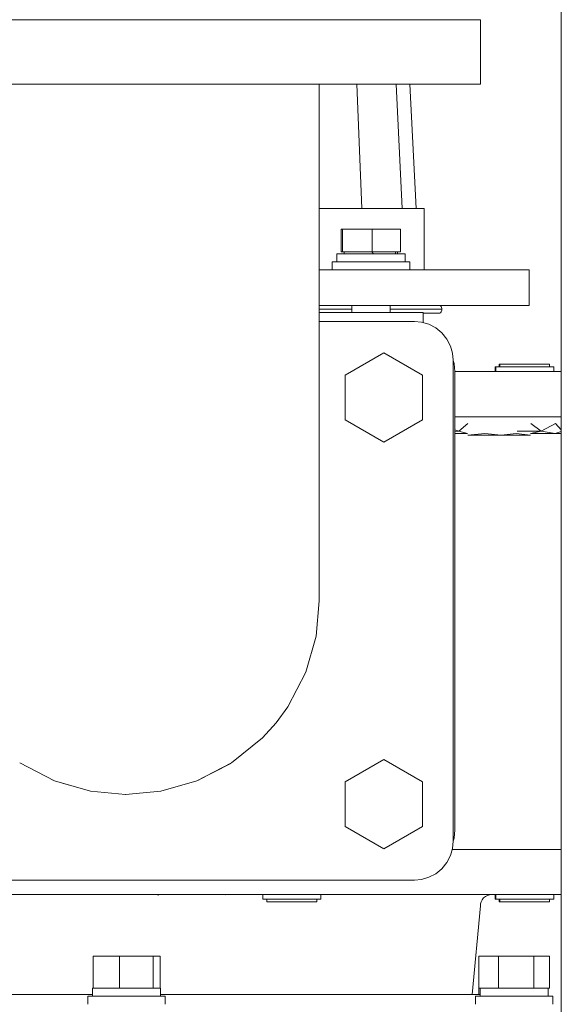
# Model space of a CAD drawing. Header units: millimetres. Extents: x -491 to 509, y -20 to 1095.
# Tile 3 of 5: x -299 to -131, y 408 to 713. Entities that reach past the tile are written whole.
import ezdxf

# ---------------------------------------------------------------- set-up
doc = ezdxf.new("R2010")
doc.units = ezdxf.units.MM
doc.header["$MEASUREMENT"] = 0
doc.layers.add('MATERIAL 1', color=251, linetype='Continuous', true_color=0x505050)
doc.layers.add('MATERIAL 2', color=5, linetype='Continuous', true_color=0x0000ff)

msp = doc.modelspace()

# ---------------------------------------------------------------- linework, layer by layer
at = {"layer": 'MATERIAL 1', "color": 251, "linetype": 'Continuous', "lineweight": 0, "true_color": 0x505050}
for p, q in [((-131.14, 380.25), (-131.14, 995.25)), ((-296.41, 713.25), (-306.63, 713.25)), ((-286.15, 713.25), (-296.41, 713.25)), ((-276.02, 713.25), (-286.15, 713.25)), ((-266.14, 713.25), (-276.02, 713.25)), ((-256.25, 713.25), (-266.14, 713.25)), ((-246.12, 713.25), (-256.25, 713.25)), ((-235.87, 713.25), (-246.12, 713.25)), ((-225.65, 713.25), (-235.87, 713.25)), ((-215.62, 713.25), (-225.65, 713.25)), ((-205.95, 713.25), (-215.62, 713.25)), ((-196.81, 713.25), (-205.95, 713.25)), ((-188.36, 713.25), (-196.81, 713.25)), ((-180.74, 713.25), (-188.36, 713.25)), ((-174.07, 713.25), (-180.74, 713.25)), ((-168.43, 713.25), (-174.07, 713.25)), ((-163.86, 713.25), (-168.43, 713.25)), ((-160.38, 713.25), (-163.86, 713.25)), ((-157.98, 713.25), (-160.38, 713.25)), ((-156.58, 713.25), (-157.98, 713.25)), ((-156.14, 713.25), (-156.58, 713.25)), ((-156.14, 693.25), (-156.14, 713.25)), ((-306.63, 693.25), (-296.41, 693.25)), ((-296.41, 693.25), (-286.15, 693.25)), ((-286.15, 693.25), (-276.02, 693.25)), ((-276.02, 693.25), (-266.14, 693.25)), ((-266.14, 693.25), (-256.25, 693.25)), ((-256.25, 693.25), (-246.12, 693.25)), ((-246.12, 693.25), (-235.87, 693.25)), ((-235.87, 693.25), (-225.65, 693.25)), ((-225.65, 693.25), (-215.62, 693.25)), ((-215.62, 693.25), (-205.95, 693.25)), ((-206.14, 693.25), (-206.14, 605.76)), ((-205.95, 693.25), (-196.81, 693.25)), ((-196.81, 693.25), (-188.36, 693.25)), ((-188.36, 693.25), (-180.74, 693.25)), ((-180.74, 693.25), (-174.07, 693.25)), ((-174.07, 693.25), (-168.43, 693.25)), ((-168.43, 693.25), (-163.86, 693.25)), ((-163.86, 693.25), (-160.38, 693.25)), ((-160.38, 693.25), (-157.98, 693.25)), ((-157.98, 693.25), (-156.58, 693.25)), ((-156.58, 693.25), (-156.14, 693.25)), ((-206.14, 619.75), (-176.64, 619.75)), ((-176.64, 619.75), (-174.46, 619.55)), ((-174.46, 619.55), (-172.22, 618.9)), ((-172.22, 618.9), (-170.07, 617.79)), ((-170.07, 617.79), (-168.15, 616.23)), ((-168.15, 616.23), (-166.59, 614.31)), ((-166.59, 614.31), (-165.48, 612.16)), ((-198.14, 603.18), (-186.14, 610.1)), ((-186.14, 610.1), (-174.14, 603.18)), ((-165.48, 612.16), (-164.84, 609.93)), ((-164.84, 609.93), (-164.64, 607.75)), ((-164.64, 607.75), (-164.64, 458.75)), ((-206.14, 599.24), (-206.14, 605.76)), ((-198.14, 589.32), (-198.14, 603.18)), ((-174.14, 603.18), (-174.14, 589.32)), ((-206.14, 599.24), (-206.14, 592.56)), ((-206.14, 585.8), (-206.14, 592.56)), ((-186.14, 582.39), (-198.14, 589.32)), ((-174.14, 589.32), (-186.14, 582.39)), ((-206.14, 579.07), (-206.14, 585.8)), ((-206.14, 572.45), (-206.14, 579.07)), ((-206.14, 566.08), (-206.14, 572.45)), ((-206.14, 560.05), (-206.14, 566.08)), ((-206.14, 554.48), (-206.14, 560.05)), ((-206.14, 549.46), (-206.14, 554.48)), ((-206.14, 545.07), (-206.14, 549.46)), ((-206.14, 541.35), (-206.14, 545.07)), ((-206.14, 538.34), (-206.14, 541.35)), ((-206.14, 536.05), (-206.14, 538.34)), ((-206.14, 534.46), (-206.14, 536.05)), ((-206.14, 534.46), (-206.14, 533.54)), ((-206.14, 533.25), (-207.14, 522.33)), ((-206.14, 533.25), (-207.14, 522.33)), ((-206.14, 533.54), (-206.14, 533.25)), ((-206.14, 533.25), (-206.14, 533.25)), ((-206.14, 533.25), (-206.14, 533.25)), ((-206.14, 533.25), (-206.14, 533.25)), ((-207.14, 522.33), (-210.35, 511.16)), ((-210.35, 511.16), (-215.92, 500.41)), ((-210.35, 511.16), (-210.35, 511.16)), ((-215.92, 500.41), (-219.53, 495.46)), ((-215.92, 500.41), (-215.92, 500.41)), ((-223.71, 490.82), (-219.53, 495.46)), ((-223.71, 490.82), (-233.31, 483.03)), ((-223.71, 490.82), (-224.4, 490.27)), ((-288.22, 477.46), (-298.97, 483.03)), ((-233.31, 483.03), (-244.05, 477.46)), ((-233.58, 482.89), (-244.05, 477.46)), ((-198.14, 477.18), (-186.14, 484.1)), ((-186.14, 484.1), (-174.14, 477.18)), ((-288.22, 477.46), (-288.67, 477.69)), ((-283.92, 476.22), (-288.22, 477.46)), ((-288.21, 477.46), (-288.22, 477.46)), ((-277.06, 474.24), (-288.22, 477.46)), ((-244.05, 477.46), (-255.22, 474.24)), ((-244.05, 477.46), (-248.38, 476.22)), ((-244.05, 477.46), (-244.07, 477.46)), ((-244.05, 477.46), (-243.38, 477.81)), ((-198.14, 463.32), (-198.14, 477.18)), ((-174.14, 477.18), (-174.14, 463.32)), ((-266.14, 473.25), (-277.06, 474.24)), ((-266.14, 473.25), (-266.15, 473.25)), ((-255.22, 474.24), (-266.14, 473.25)), ((-266.13, 473.25), (-266.14, 473.25)), ((-186.14, 456.39), (-198.14, 463.32)), ((-174.14, 463.32), (-186.14, 456.39)), ((-164.64, 458.75), (-164.84, 456.56)), ((-164.84, 456.56), (-165.48, 454.33)), ((-166.59, 452.18), (-168.15, 450.26)), ((-165.48, 454.33), (-166.59, 452.18)), ((-170.07, 448.7), (-172.22, 447.59)), ((-168.15, 450.26), (-170.07, 448.7)), ((-176.64, 446.75), (-355.64, 446.75)), ((-174.46, 446.95), (-176.64, 446.75)), ((-172.22, 447.59), (-174.46, 446.95))]:
    msp.add_line(p, q, dxfattribs=at)
at = {"layer": 'MATERIAL 2', "color": 5, "linetype": 'Continuous', "lineweight": 0, "true_color": 0x0000ff}
for p, q in [((-192.95, 654.75), (-194.53, 693.25)), ((-180.46, 654.75), (-182.31, 693.25)), ((-176.14, 654.75), (-178.09, 693.25)), ((-200.73, 654.75), (-206.14, 654.75)), ((-194.33, 654.75), (-200.73, 654.75)), ((-188.72, 654.75), (-194.33, 654.75)), ((-183.97, 654.75), (-188.72, 654.75)), ((-180.13, 654.75), (-183.97, 654.75)), ((-177.21, 654.75), (-180.13, 654.75)), ((-175.18, 654.75), (-177.21, 654.75)), ((-174.01, 654.75), (-175.18, 654.75)), ((-173.64, 654.75), (-174.01, 654.75)), ((-173.64, 654.75), (-173.64, 635.75)), ((-199.32, 641.35), (-199.32, 648.34)), ((-198.91, 648.34), (-199.32, 648.34)), ((-198.91, 641.35), (-198.91, 648.34)), ((-189.71, 648.34), (-198.91, 648.34)), ((-189.71, 641.35), (-189.71, 648.34)), ((-180.93, 648.34), (-189.71, 648.34)), ((-180.93, 648.34), (-180.93, 641.35)), ((-200.67, 640.75), (-200.63, 640.75)), ((-200.67, 638.24), (-200.67, 640.75)), ((-200.63, 640.75), (-200.5, 640.75)), ((-200.5, 640.75), (-200.27, 640.75)), ((-200.27, 640.75), (-199.93, 640.75)), ((-199.93, 640.75), (-199.5, 640.75)), ((-199.5, 640.75), (-198.95, 640.75)), ((-199.32, 641.35), (-198.91, 641.35)), ((-198.95, 640.75), (-198.32, 640.75)), ((-198.91, 641.35), (-189.71, 641.35)), ((-198.39, 640.75), (-198.39, 641.35)), ((-198.32, 640.75), (-197.58, 640.75)), ((-197.58, 640.75), (-196.77, 640.75)), ((-196.77, 640.75), (-195.9, 640.75)), ((-195.9, 640.75), (-194.97, 640.75)), ((-194.97, 640.75), (-194.01, 640.75)), ((-194.01, 640.75), (-193.03, 640.75)), ((-193.03, 640.75), (-192.04, 640.75)), ((-192.04, 640.75), (-191.07, 640.75)), ((-191.07, 640.75), (-190.12, 640.75)), ((-190.12, 640.75), (-189.18, 640.75)), ((-189.38, 640.75), (-189.88, 641.35)), ((-189.71, 641.35), (-180.93, 641.35)), ((-189.18, 640.75), (-188.2, 640.75)), ((-188.2, 640.75), (-187.22, 640.75)), ((-187.22, 640.75), (-186.24, 640.75)), ((-186.24, 640.75), (-185.28, 640.75)), ((-185.28, 640.75), (-184.35, 640.75)), ((-184.35, 640.75), (-183.48, 640.75)), ((-183.48, 640.75), (-182.66, 640.75)), ((-182.67, 641.35), (-182.44, 640.75)), ((-182.66, 640.75), (-181.93, 640.75)), ((-181.93, 640.75), (-181.29, 640.75)), ((-181.86, 641.35), (-181.86, 640.75)), ((-181.29, 640.75), (-180.75, 640.75)), ((-180.75, 640.75), (-180.32, 640.75)), ((-180.32, 640.75), (-179.98, 640.75)), ((-179.98, 640.75), (-179.75, 640.75)), ((-179.75, 640.75), (-179.62, 640.75)), ((-179.62, 640.75), (-179.57, 640.75)), ((-179.57, 640.75), (-179.57, 638.24)), ((-202.12, 638.24), (-202.08, 638.24)), ((-202.12, 635.75), (-202.12, 638.24)), ((-202.08, 638.24), (-201.92, 638.24)), ((-201.92, 638.24), (-201.66, 638.24)), ((-201.66, 638.24), (-201.28, 638.24)), ((-201.28, 638.24), (-200.78, 638.24)), ((-200.78, 638.24), (-200.17, 638.24)), ((-200.17, 638.24), (-199.44, 638.24)), ((-199.44, 638.24), (-198.61, 638.24)), ((-198.61, 638.24), (-197.69, 638.24)), ((-197.69, 638.24), (-196.69, 638.24)), ((-196.69, 638.24), (-195.64, 638.24)), ((-195.64, 638.24), (-194.54, 638.24)), ((-194.54, 638.24), (-193.43, 638.24)), ((-193.43, 638.24), (-192.31, 638.24)), ((-192.31, 638.24), (-191.2, 638.24)), ((-191.2, 638.24), (-190.12, 638.24)), ((-190.12, 638.24), (-189.05, 638.24)), ((-189.05, 638.24), (-187.94, 638.24)), ((-187.94, 638.24), (-186.82, 638.24)), ((-186.82, 638.24), (-185.71, 638.24)), ((-185.71, 638.24), (-184.61, 638.24)), ((-184.61, 638.24), (-183.56, 638.24)), ((-183.56, 638.24), (-182.56, 638.24)), ((-182.56, 638.24), (-181.64, 638.24)), ((-181.64, 638.24), (-180.81, 638.24)), ((-180.81, 638.24), (-180.08, 638.24)), ((-180.08, 638.24), (-179.47, 638.24)), ((-179.47, 638.24), (-178.97, 638.24)), ((-178.97, 638.24), (-178.59, 638.24)), ((-178.59, 638.24), (-178.33, 638.24)), ((-178.33, 638.24), (-178.17, 638.24)), ((-178.17, 638.24), (-178.12, 638.24)), ((-178.12, 638.24), (-178.12, 635.75)), ((-197.74, 635.75), (-206.14, 635.75)), ((-202.12, 635.75), (-202.08, 635.75)), ((-202.08, 635.75), (-201.92, 635.75)), ((-201.92, 635.75), (-201.66, 635.75)), ((-201.66, 635.75), (-201.28, 635.75)), ((-201.28, 635.75), (-200.78, 635.75)), ((-200.78, 635.75), (-200.17, 635.75)), ((-200.17, 635.75), (-199.44, 635.75)), ((-199.44, 635.75), (-198.61, 635.75)), ((-198.61, 635.75), (-197.69, 635.75)), ((-187.35, 635.75), (-197.74, 635.75)), ((-197.69, 635.75), (-196.69, 635.75)), ((-196.69, 635.75), (-195.64, 635.75)), ((-196.1, 635.75), (-196.1, 635.75)), ((-195.64, 635.75), (-194.54, 635.75)), ((-194.54, 635.75), (-193.43, 635.75)), ((-193.43, 635.75), (-192.31, 635.75)), ((-192.31, 635.75), (-191.2, 635.75)), ((-191.2, 635.75), (-190.12, 635.75)), ((-190.12, 635.75), (-189.05, 635.75)), ((-189.05, 635.75), (-187.94, 635.75)), ((-187.94, 635.75), (-186.82, 635.75)), ((-177.75, 635.75), (-187.35, 635.75)), ((-186.82, 635.75), (-185.71, 635.75)), ((-185.71, 635.75), (-184.61, 635.75)), ((-184.61, 635.75), (-183.56, 635.75)), ((-184.15, 635.75), (-184.15, 635.75)), ((-183.56, 635.75), (-182.56, 635.75)), ((-182.56, 635.75), (-181.64, 635.75)), ((-181.64, 635.75), (-180.81, 635.75)), ((-180.81, 635.75), (-180.08, 635.75)), ((-180.08, 635.75), (-179.47, 635.75)), ((-179.47, 635.75), (-178.97, 635.75)), ((-178.97, 635.75), (-178.59, 635.75)), ((-178.59, 635.75), (-178.33, 635.75)), ((-178.33, 635.75), (-178.17, 635.75)), ((-178.17, 635.75), (-178.12, 635.75)), ((-169.09, 635.75), (-177.75, 635.75)), ((-161.51, 635.75), (-169.09, 635.75)), ((-155.1, 635.75), (-161.51, 635.75)), ((-149.92, 635.75), (-155.1, 635.75)), ((-145.96, 635.75), (-149.92, 635.75)), ((-143.23, 635.75), (-145.96, 635.75)), ((-141.64, 635.75), (-143.23, 635.75)), ((-141.14, 635.75), (-141.64, 635.75)), ((-141.14, 635.75), (-141.14, 624.75)), ((-206.14, 624.75), (-197.74, 624.75)), ((-206.14, 623.54), (-204.37, 623.54)), ((-205.55, 622.58), (-206.14, 622.58)), ((-205.55, 622.58), (-204.45, 622.58)), ((-204.45, 622.58), (-203.32, 622.58)), ((-204.37, 623.54), (-196.84, 623.54)), ((-203.32, 622.58), (-202.23, 622.58)), ((-202.23, 622.58), (-201.72, 622.58)), ((-195.51, 622.58), (-201.72, 622.58)), ((-197.74, 624.75), (-187.35, 624.75)), ((-196.84, 623.54), (-196.1, 623.54)), ((-196.1, 624.75), (-196.1, 622.58)), ((-194.67, 622.58), (-195.51, 622.58)), ((-193.73, 622.58), (-194.67, 622.58)), ((-192.7, 622.58), (-193.73, 622.58)), ((-191.59, 622.58), (-192.7, 622.58)), ((-190.4, 622.58), (-191.59, 622.58)), ((-189.16, 622.58), (-190.4, 622.58)), ((-187.87, 622.58), (-189.16, 622.58)), ((-186.57, 622.58), (-187.87, 622.58)), ((-187.35, 624.75), (-177.75, 624.75)), ((-185.26, 622.58), (-186.57, 622.58)), ((-183.97, 622.58), (-185.26, 622.58)), ((-184.15, 622.58), (-184.15, 624.75)), ((-184.15, 623.54), (-184.11, 623.54)), ((-184.11, 623.54), (-179.08, 623.54)), ((-182.73, 622.58), (-183.97, 622.58)), ((-181.54, 622.58), (-182.73, 622.58)), ((-180.43, 622.58), (-181.54, 622.58)), ((-179.4, 622.58), (-180.43, 622.58)), ((-178.46, 622.58), (-179.4, 622.58)), ((-179.08, 623.54), (-175.02, 623.54)), ((-177.62, 622.58), (-178.46, 622.58)), ((-177.75, 624.75), (-169.09, 624.75)), ((-176.85, 622.58), (-177.62, 622.58)), ((-176.14, 622.58), (-176.85, 622.58)), ((-175.5, 622.58), (-176.14, 622.58)), ((-174.96, 622.58), (-175.5, 622.58)), ((-175.02, 623.54), (-171.92, 623.54)), ((-174.51, 622.58), (-174.96, 622.58)), ((-174.18, 622.58), (-174.51, 622.58)), ((-173.98, 622.58), (-174.18, 622.58)), ((-173.92, 622.58), (-173.98, 622.58)), ((-173.92, 619.39), (-173.92, 622.58)), ((-172.5, 622.34), (-173.92, 622.34)), ((-170.36, 622.34), (-172.5, 622.34)), ((-171.92, 623.54), (-169.77, 623.54)), ((-169.13, 622.34), (-170.36, 622.34)), ((-169.77, 623.54), (-168.53, 623.54)), ((-168.74, 622.34), (-169.13, 622.34)), ((-169.13, 622.34), (-169.13, 622.34)), ((-169.09, 624.75), (-161.51, 624.75)), ((-168.74, 622.34), (-168.58, 622.48)), ((-168.73, 624.75), (-168.58, 624.61)), ((-168.58, 624.61), (-168.38, 624.37)), ((-168.38, 622.72), (-168.58, 622.48)), ((-168.53, 623.54), (-168.13, 623.54)), ((-168.38, 624.37), (-168.24, 624.1)), ((-168.24, 622.99), (-168.38, 622.72)), ((-168.24, 624.1), (-168.16, 623.82)), ((-168.16, 623.27), (-168.24, 622.99)), ((-168.13, 623.54), (-168.16, 623.82)), ((-168.13, 623.54), (-168.16, 623.27)), ((-161.51, 624.75), (-155.1, 624.75)), ((-155.1, 624.75), (-149.92, 624.75)), ((-149.92, 624.75), (-145.96, 624.75)), ((-145.96, 624.75), (-143.23, 624.75)), ((-143.23, 624.75), (-141.64, 624.75)), ((-141.64, 624.75), (-141.14, 624.75)), ((-164.64, 607.72), (-164.37, 606.79)), ((-164.37, 606.79), (-164.14, 604.25)), ((-164.14, 604.25), (-164.14, 462.25)), ((-164.14, 604.25), (-162.19, 604.25)), ((-162.19, 604.25), (-152.01, 604.25)), ((-152.01, 604.25), (-143.1, 604.25)), ((-151.67, 605.75), (-151.62, 605.75)), ((-151.67, 604.25), (-151.67, 605.75)), ((-151.67, 604.25), (-151.62, 604.25)), ((-151.62, 605.75), (-151.48, 605.75)), ((-151.62, 604.25), (-151.48, 604.25)), ((-151.48, 605.75), (-151.45, 605.75)), ((-151.48, 604.25), (-151.48, 605.75)), ((-151.48, 604.25), (-151.45, 604.25)), ((-151.45, 605.75), (-151.33, 605.75)), ((-151.45, 604.25), (-151.33, 604.25)), ((-151.33, 605.75), (-151.14, 605.75)), ((-151.33, 604.25), (-151.14, 604.25)), ((-151.14, 605.75), (-150.85, 605.75)), ((-151.14, 604.25), (-150.85, 604.25)), ((-150.85, 605.75), (-150.48, 605.75)), ((-150.85, 604.25), (-150.48, 604.25)), ((-150.48, 605.75), (-150.02, 605.75)), ((-150.48, 604.25), (-150.02, 604.25)), ((-150.37, 606.58), (-150.33, 606.58)), ((-150.37, 606.58), (-150.37, 605.75)), ((-150.33, 606.58), (-150.21, 606.58)), ((-150.21, 606.58), (-150.18, 606.58)), ((-150.18, 606.58), (-150.15, 606.58)), ((-150.18, 606.58), (-150.18, 605.75)), ((-150.15, 606.58), (-150.06, 606.58)), ((-150.06, 606.58), (-149.89, 606.58)), ((-150.02, 605.75), (-149.47, 605.75)), ((-150.02, 604.25), (-149.47, 604.25)), ((-149.89, 606.58), (-149.64, 606.58)), ((-149.64, 606.58), (-149.32, 606.58)), ((-149.47, 605.75), (-148.85, 605.75)), ((-149.47, 604.25), (-148.85, 604.25)), ((-149.32, 606.58), (-148.93, 606.58)), ((-148.93, 606.58), (-148.46, 606.58)), ((-148.85, 605.75), (-148.16, 605.75)), ((-148.85, 604.25), (-148.16, 604.25)), ((-148.46, 606.58), (-147.93, 606.58)), ((-148.16, 605.75), (-147.41, 605.75)), ((-148.16, 604.25), (-147.41, 604.25)), ((-147.93, 606.58), (-147.34, 606.58)), ((-147.41, 605.75), (-146.62, 605.75)), ((-147.41, 604.25), (-146.62, 604.25)), ((-147.34, 606.58), (-146.7, 606.58)), ((-147.26, 604.25), (-147.26, 604.25)), ((-147.07, 604.25), (-147.07, 604.25)), ((-147.07, 604.25), (-147.07, 604.25)), ((-147, 604.25), (-147, 604.25)), ((-147, 604.25), (-147, 604.25)), ((-146.75, 604.25), (-146.75, 604.25)), ((-146.75, 604.25), (-146.75, 604.25)), ((-146.7, 606.58), (-146.02, 606.58)), ((-146.62, 605.75), (-145.8, 605.75)), ((-146.62, 604.25), (-145.8, 604.25)), ((-146.33, 604.25), (-146.33, 604.25)), ((-146.02, 606.58), (-145.32, 606.58)), ((-145.8, 605.75), (-144.96, 605.75)), ((-145.8, 604.25), (-144.96, 604.25)), ((-145.32, 606.58), (-144.6, 606.58)), ((-145, 604.25), (-145, 604.25)), ((-145, 604.25), (-145, 604.25)), ((-144.96, 605.75), (-144.12, 605.75)), ((-144.96, 604.25), (-144.12, 604.25)), ((-144.6, 606.58), (-143.89, 606.58)), ((-144.17, 604.25), (-144.17, 604.25)), ((-144.17, 604.25), (-144.17, 604.25)), ((-144.12, 605.75), (-143.29, 605.75)), ((-144.12, 604.25), (-143.29, 604.25)), ((-143.89, 606.58), (-143.18, 606.58)), ((-143.32, 604.25), (-143.32, 604.25)), ((-143.32, 604.25), (-143.32, 604.25)), ((-143.29, 605.75), (-142.48, 605.75)), ((-143.29, 604.25), (-142.48, 604.25)), ((-143.18, 606.58), (-142.48, 606.58)), ((-143.1, 604.25), (-135.56, 604.25)), ((-142.48, 606.58), (-141.76, 606.58)), ((-142.48, 605.75), (-141.68, 605.75)), ((-142.48, 604.25), (-141.68, 604.25)), ((-141.76, 606.58), (-141.02, 606.58)), ((-141.68, 605.75), (-140.85, 605.75)), ((-141.68, 604.25), (-140.85, 604.25)), ((-141.02, 606.58), (-140.28, 606.58)), ((-140.85, 605.75), (-140.01, 605.75)), ((-140.85, 604.25), (-140.01, 604.25)), ((-140.28, 606.58), (-139.56, 606.58)), ((-140.01, 605.75), (-139.17, 605.75)), ((-140.01, 604.25), (-139.17, 604.25)), ((-139.56, 606.58), (-138.86, 606.58)), ((-139.24, 604.25), (-139.24, 604.25)), ((-139.24, 604.25), (-139.24, 604.25)), ((-139.17, 605.75), (-138.35, 605.75)), ((-139.17, 604.25), (-138.35, 604.25)), ((-138.86, 606.58), (-138.2, 606.58)), ((-138.35, 605.75), (-137.56, 605.75)), ((-138.35, 604.25), (-137.56, 604.25)), ((-138.2, 606.58), (-137.58, 606.58)), ((-137.9, 604.25), (-137.9, 604.25)), ((-137.58, 606.58), (-137.02, 606.58)), ((-137.56, 605.75), (-136.81, 605.75)), ((-137.56, 604.25), (-136.81, 604.25)), ((-137.02, 606.58), (-136.51, 606.58)), ((-136.81, 605.75), (-136.12, 605.75)), ((-136.81, 604.25), (-136.12, 604.25)), ((-136.51, 606.58), (-136.07, 606.58)), ((-136.12, 605.75), (-135.5, 605.75)), ((-136.12, 604.25), (-135.5, 604.25)), ((-136.07, 606.58), (-135.7, 606.58)), ((-135.7, 606.58), (-135.38, 606.58)), ((-135.56, 604.25), (-131.14, 604.25)), ((-135.5, 605.75), (-134.95, 605.75)), ((-135.5, 604.25), (-134.95, 604.25)), ((-135.38, 606.58), (-135.13, 606.58)), ((-135.13, 606.58), (-134.94, 606.58)), ((-134.95, 605.75), (-134.49, 605.75)), ((-134.95, 604.25), (-134.49, 604.25)), ((-134.94, 606.58), (-134.82, 606.58)), ((-134.82, 606.58), (-134.78, 606.58)), ((-134.78, 605.75), (-134.78, 606.58)), ((-134.49, 605.75), (-134.12, 605.75)), ((-134.49, 604.25), (-134.12, 604.25)), ((-134.12, 605.75), (-133.83, 605.75)), ((-134.12, 604.25), (-133.83, 604.25)), ((-133.83, 605.75), (-133.63, 605.75)), ((-133.83, 604.25), (-133.63, 604.25)), ((-133.63, 605.75), (-133.52, 605.75)), ((-133.63, 604.25), (-133.52, 604.25)), ((-133.52, 605.75), (-133.48, 605.75)), ((-133.52, 604.25), (-133.48, 604.25)), ((-133.48, 605.75), (-133.48, 604.25)), ((-164.14, 590.26), (-162.19, 590.26)), ((-164.14, 590.25), (-161.51, 590.25)), ((-162.19, 590.26), (-152.01, 590.26)), ((-161.51, 590.25), (-151.26, 590.25)), ((-155.16, 590.26), (-155.16, 590.26)), ((-154.19, 590.25), (-152.62, 590.26)), ((-151.39, 590.26), (-153.79, 590.25)), ((-152.62, 590.26), (-152.62, 590.26)), ((-152.01, 590.26), (-143.1, 590.26)), ((-151.26, 590.25), (-142.29, 590.25)), ((-143.1, 590.26), (-135.56, 590.26)), ((-142.29, 590.25), (-134.7, 590.25)), ((-135.56, 590.26), (-131.14, 590.26)), ((-134.7, 590.25), (-131.14, 590.25)), ((-162.86, 585.81), (-164.14, 586.16)), ((-162.86, 585.81), (-164.14, 585.69)), ((-162.86, 585.81), (-160.07, 588.21)), ((-162.86, 585.81), (-160.17, 585.02)), ((-137.35, 585.81), (-144.79, 585.81)), ((-137.35, 585.81), (-140.71, 585.02)), ((-137.35, 585.81), (-140.59, 588.21)), ((-137.35, 585.81), (-132.9, 588.21)), ((-137.35, 585.81), (-133.02, 585.02)), ((-131.14, 585.68), (-133.02, 585.02)), ((-131.14, 586.23), (-132.9, 588.21)), ((-160.17, 585.02), (-164.14, 585.02)), ((-154.83, 585.02), (-160.11, 584.51)), ((-160.11, 584.51), (-149.73, 584.51)), ((-154.83, 585.02), (-149.73, 584.51)), ((-145.08, 585.02), (-149.73, 584.51)), ((-149.73, 584.51), (-140.64, 584.51)), ((-145.08, 585.02), (-140.64, 584.51)), ((-133.02, 585.02), (-140.71, 585.02)), ((-131.14, 585.02), (-133.02, 585.02)), ((-164.14, 462.25), (-164.37, 459.7)), ((-164.37, 459.7), (-164.64, 458.77)), ((-164.93, 456.25), (-161.84, 456.25)), ((-161.49, 456.25), (-164.93, 456.25)), ((-161.84, 456.25), (-151.63, 456.25)), ((-151.24, 456.25), (-161.49, 456.25)), ((-151.63, 456.25), (-142.68, 456.25)), ((-142.26, 456.25), (-151.24, 456.25)), ((-148.14, 456.25), (-148.14, 456.25)), ((-142.68, 456.25), (-135.12, 456.25)), ((-134.67, 456.25), (-142.26, 456.25)), ((-135.12, 456.25), (-131.14, 456.25)), ((-131.14, 456.25), (-134.67, 456.25)), ((-306.72, 442.25), (-292.98, 442.25)), ((-292.98, 442.25), (-279.39, 442.25)), ((-279.39, 442.25), (-266.14, 442.25)), ((-266.14, 442.25), (-252.89, 442.25)), ((-256.06, 442), (-256.01, 442.19)), ((-256.01, 442.19), (-255.95, 442.25)), ((-252.89, 442.25), (-239.3, 442.25)), ((-239.3, 442.25), (-225.55, 442.25)), ((-235.11, 442.19), (-233.21, 442.25)), ((-234.93, 442.25), (-235.11, 442.19)), ((-225.55, 442.25), (-211.84, 442.25)), ((-223.64, 440.86), (-223.64, 442.25)), ((-223.59, 440.86), (-223.64, 440.86)), ((-223.45, 440.86), (-223.59, 440.86)), ((-223.22, 440.86), (-223.45, 440.86)), ((-222.9, 440.86), (-223.22, 440.86)), ((-222.51, 440.86), (-222.9, 440.86)), ((-222.06, 440.86), (-222.51, 440.86)), ((-222.34, 440.02), (-222.34, 440.86)), ((-222.3, 440.02), (-222.34, 440.02)), ((-222.18, 440.02), (-222.3, 440.02)), ((-221.98, 440.02), (-222.18, 440.02)), ((-221.55, 440.86), (-222.06, 440.86)), ((-221.71, 440.02), (-221.98, 440.02)), ((-221.38, 440.02), (-221.71, 440.02)), ((-221.01, 440.86), (-221.55, 440.86)), ((-220.99, 440.02), (-221.38, 440.02)), ((-220.41, 440.86), (-221.01, 440.86)), ((-220.09, 440.02), (-220.99, 440.02)), ((-219.74, 440.86), (-220.41, 440.86)), ((-219.55, 440.02), (-220.09, 440.02)), ((-219.01, 440.86), (-219.74, 440.86)), ((-218.95, 440.02), (-219.55, 440.02)), ((-218.22, 440.86), (-219.01, 440.86)), ((-218.3, 440.02), (-218.95, 440.02)), ((-217.61, 440.02), (-218.3, 440.02)), ((-217.37, 440.86), (-218.22, 440.86)), ((-216.88, 440.02), (-217.61, 440.02)), ((-216.49, 440.86), (-217.37, 440.86)), ((-216.13, 440.02), (-216.88, 440.02)), ((-215.57, 440.86), (-216.49, 440.86)), ((-215.37, 440.02), (-216.13, 440.02)), ((-214.64, 440.86), (-215.57, 440.86)), ((-214.61, 440.02), (-215.37, 440.02)), ((-213.71, 440.86), (-214.64, 440.86)), ((-213.85, 440.02), (-214.61, 440.02)), ((-213.12, 440.02), (-213.85, 440.02)), ((-212.8, 440.86), (-213.71, 440.86)), ((-212.42, 440.02), (-213.12, 440.02)), ((-211.91, 440.86), (-212.8, 440.86)), ((-211.72, 440.02), (-212.42, 440.02)), ((-211.07, 440.86), (-211.91, 440.86)), ((-211.84, 442.25), (-198.39, 442.25)), ((-211.04, 440.02), (-211.72, 440.02)), ((-210.28, 440.86), (-211.07, 440.86)), ((-210.39, 440.02), (-211.04, 440.02)), ((-209.77, 440.02), (-210.39, 440.02)), ((-209.54, 440.86), (-210.28, 440.86)), ((-209.2, 440.02), (-209.77, 440.02)), ((-208.88, 440.86), (-209.54, 440.86)), ((-208.68, 440.02), (-209.2, 440.02)), ((-208.28, 440.86), (-208.88, 440.86)), ((-208.22, 440.02), (-208.68, 440.02)), ((-207.73, 440.86), (-208.28, 440.86)), ((-207.84, 440.02), (-208.22, 440.02)), ((-207.52, 440.02), (-207.84, 440.02)), ((-207.23, 440.86), (-207.73, 440.86)), ((-207.27, 440.02), (-207.52, 440.02)), ((-207.09, 440.02), (-207.27, 440.02)), ((-206.77, 440.86), (-207.23, 440.86)), ((-206.98, 440.02), (-207.09, 440.02)), ((-206.94, 440.02), (-206.98, 440.02)), ((-206.94, 440.86), (-206.94, 440.02)), ((-206.38, 440.86), (-206.77, 440.86)), ((-206.07, 440.86), (-206.38, 440.86)), ((-205.83, 440.86), (-206.07, 440.86)), ((-205.69, 440.86), (-205.83, 440.86)), ((-205.64, 440.86), (-205.69, 440.86)), ((-205.64, 440.86), (-205.64, 442.25)), ((-198.39, 442.25), (-185.43, 442.25)), ((-185.43, 442.25), (-173.17, 442.25)), ((-173.17, 442.25), (-161.84, 442.25)), ((-161.84, 442.25), (-151.63, 442.25)), ((-156.23, 438.74), (-156.18, 439.37)), ((-156.18, 439.37), (-155.99, 440.03)), ((-155.99, 440.03), (-155.66, 440.66)), ((-155.66, 440.66), (-155.21, 441.22)), ((-155.21, 441.22), (-154.64, 441.68)), ((-154.64, 441.68), (-154.01, 442)), ((-154.01, 442), (-153.36, 442.19)), ((-152.72, 442.25), (-153.36, 442.19)), ((-151.67, 440.86), (-151.67, 442.25)), ((-151.62, 440.86), (-151.67, 440.86)), ((-151.63, 442.25), (-142.68, 442.25)), ((-151.48, 440.86), (-151.62, 440.86)), ((-151.48, 442.25), (-151.48, 440.86)), ((-151.45, 440.86), (-151.48, 440.86)), ((-151.33, 440.86), (-151.45, 440.86)), ((-151.14, 440.86), (-151.33, 440.86)), ((-150.85, 440.86), (-151.14, 440.86)), ((-150.48, 440.86), (-150.85, 440.86)), ((-150.02, 440.86), (-150.48, 440.86)), ((-150.37, 440.86), (-150.37, 440.02)), ((-150.33, 440.02), (-150.37, 440.02)), ((-150.22, 440.02), (-150.33, 440.02)), ((-150.18, 440.02), (-150.22, 440.02)), ((-150.18, 440.02), (-150.18, 440.86)), ((-150.15, 440.02), (-150.18, 440.02)), ((-150.06, 440.02), (-150.15, 440.02)), ((-149.89, 440.02), (-150.06, 440.02)), ((-149.47, 440.86), (-150.02, 440.86)), ((-149.64, 440.02), (-149.89, 440.02)), ((-149.32, 440.02), (-149.64, 440.02)), ((-148.85, 440.86), (-149.47, 440.86)), ((-148.93, 440.02), (-149.32, 440.02)), ((-148.46, 440.02), (-148.93, 440.02)), ((-148.16, 440.86), (-148.85, 440.86)), ((-147.93, 440.02), (-148.46, 440.02)), ((-147.41, 440.86), (-148.16, 440.86)), ((-147.34, 440.02), (-147.93, 440.02)), ((-146.62, 440.86), (-147.41, 440.86)), ((-146.7, 440.02), (-147.34, 440.02)), ((-146.02, 440.02), (-146.7, 440.02)), ((-145.8, 440.86), (-146.62, 440.86)), ((-145.32, 440.02), (-146.02, 440.02)), ((-144.96, 440.86), (-145.8, 440.86)), ((-144.6, 440.02), (-145.32, 440.02)), ((-144.12, 440.86), (-144.96, 440.86)), ((-143.89, 440.02), (-144.6, 440.02)), ((-143.29, 440.86), (-144.12, 440.86)), ((-143.18, 440.02), (-143.89, 440.02)), ((-142.48, 440.86), (-143.29, 440.86)), ((-142.48, 440.02), (-143.18, 440.02)), ((-142.68, 442.25), (-135.12, 442.25)), ((-141.68, 440.86), (-142.48, 440.86)), ((-141.76, 440.02), (-142.48, 440.02)), ((-141.02, 440.02), (-141.76, 440.02)), ((-140.85, 440.86), (-141.68, 440.86)), ((-140.28, 440.02), (-141.02, 440.02)), ((-140.01, 440.86), (-140.85, 440.86)), ((-139.56, 440.02), (-140.28, 440.02)), ((-139.17, 440.86), (-140.01, 440.86)), ((-138.86, 440.02), (-139.56, 440.02)), ((-138.35, 440.86), (-139.17, 440.86)), ((-138.2, 440.02), (-138.86, 440.02)), ((-137.56, 440.86), (-138.35, 440.86)), ((-137.58, 440.02), (-138.2, 440.02)), ((-137.02, 440.02), (-137.58, 440.02)), ((-136.81, 440.86), (-137.56, 440.86)), ((-136.51, 440.02), (-137.02, 440.02)), ((-136.12, 440.86), (-136.81, 440.86)), ((-136.07, 440.02), (-136.51, 440.02)), ((-135.5, 440.86), (-136.12, 440.86)), ((-135.7, 440.02), (-136.07, 440.02)), ((-135.38, 440.02), (-135.7, 440.02)), ((-134.95, 440.86), (-135.5, 440.86)), ((-135.13, 440.02), (-135.38, 440.02)), ((-134.94, 440.02), (-135.13, 440.02)), ((-135.12, 442.25), (-131.14, 442.25)), ((-134.49, 440.86), (-134.95, 440.86)), ((-134.82, 440.02), (-134.94, 440.02)), ((-134.78, 440.02), (-134.82, 440.02)), ((-134.78, 440.86), (-134.78, 440.02)), ((-134.12, 440.86), (-134.49, 440.86)), ((-133.83, 440.86), (-134.12, 440.86)), ((-133.63, 440.86), (-133.83, 440.86)), ((-133.52, 440.86), (-133.63, 440.86)), ((-133.48, 440.86), (-133.52, 440.86)), ((-133.48, 442.25), (-133.48, 440.86)), ((-156.23, 438.74), (-158.77, 411.25)), ((-156.23, 438.74), (-156.23, 438.74)), ((-268.01, 423.21), (-276.24, 423.21)), ((-276.24, 423.21), (-276.24, 413.25)), ((-257.61, 423.21), (-268.01, 423.21)), ((-268.01, 423.21), (-268.01, 413.25)), ((-255.45, 423.21), (-257.61, 423.21)), ((-257.61, 423.21), (-257.61, 413.25)), ((-255.45, 423.21), (-255.45, 413.25)), ((-156.68, 413.25), (-156.68, 423.21)), ((-150.6, 423.21), (-156.68, 423.21)), ((-139.66, 423.21), (-150.6, 423.21)), ((-150.6, 423.21), (-150.6, 413.25)), ((-134.78, 423.21), (-139.66, 423.21)), ((-139.66, 423.21), (-139.66, 413.25)), ((-134.78, 423.21), (-134.78, 413.25)), ((-276.39, 413.25), (-276.24, 413.25)), ((-276.39, 413.25), (-276.39, 410.75)), ((-276.24, 413.25), (-275.56, 413.25)), ((-275.56, 413.25), (-275.15, 413.25)), ((-275.15, 413.25), (-274.61, 413.25)), ((-274.61, 413.25), (-273.98, 413.25)), ((-273.98, 413.25), (-273.27, 413.25)), ((-273.27, 413.25), (-272.5, 413.25)), ((-272.5, 413.25), (-271.68, 413.25)), ((-271.68, 413.25), (-270.83, 413.25)), ((-270.83, 413.25), (-269.92, 413.25)), ((-269.92, 413.25), (-268.77, 413.25)), ((-268.77, 413.25), (-268.01, 413.25)), ((-268.01, 413.25), (-267.04, 413.25)), ((-267.04, 413.25), (-265.84, 413.25)), ((-265.84, 413.25), (-263.75, 413.25)), ((-263.75, 413.25), (-261.77, 413.25)), ((-261.77, 413.25), (-260.86, 413.25)), ((-260.86, 413.25), (-260.01, 413.25)), ((-260.01, 413.25), (-259.19, 413.25)), ((-259.19, 413.25), (-258.48, 413.25)), ((-258.48, 413.25), (-257.61, 413.25)), ((-257.61, 413.25), (-257.43, 413.25)), ((-257.43, 413.25), (-257.08, 413.25)), ((-257.08, 413.25), (-256.54, 413.25)), ((-256.54, 413.25), (-256.09, 413.25)), ((-256.09, 413.25), (-255.49, 413.25)), ((-255.49, 413.25), (-255.3, 413.25)), ((-255.3, 410.75), (-255.3, 413.25)), ((-156.7, 413.25), (-156.68, 413.25)), ((-156.7, 411.25), (-156.7, 413.25)), ((-156.68, 413.25), (-156.12, 413.25)), ((-156.28, 410.75), (-156.28, 413.25)), ((-156.12, 413.25), (-156.05, 413.25)), ((-156.05, 413.25), (-155.41, 413.25)), ((-155.41, 413.25), (-154.42, 413.25)), ((-154.42, 413.25), (-153.19, 413.25)), ((-153.19, 413.25), (-151.71, 413.25)), ((-151.71, 413.25), (-151.16, 413.25)), ((-151.16, 413.25), (-150.6, 413.25)), ((-150.6, 413.25), (-149.65, 413.25)), ((-149.65, 413.25), (-147.89, 413.25)), ((-147.89, 413.25), (-145.73, 413.25)), ((-145.73, 413.25), (-143.57, 413.25)), ((-143.57, 413.25), (-141.54, 413.25)), ((-141.54, 413.25), (-140.67, 413.25)), ((-140.67, 413.25), (-139.66, 413.25)), ((-139.66, 413.25), (-139.21, 413.25)), ((-139.21, 413.25), (-138.27, 413.25)), ((-138.27, 413.25), (-137.04, 413.25)), ((-137.04, 413.25), (-136.05, 413.25)), ((-136.05, 413.25), (-135.4, 413.25)), ((-135.4, 413.25), (-135.2, 413.25)), ((-135.2, 413.25), (-134.78, 413.25)), ((-135.18, 410.75), (-135.18, 413.25)), ((-298.56, 411.25), (-308.63, 411.25)), ((-288.02, 411.25), (-298.56, 411.25)), ((-277.16, 411.25), (-288.02, 411.25)), ((-277.84, 410.75), (-277.64, 410.75)), ((-277.84, 410.75), (-277.84, 408.25)), ((-277.64, 410.75), (-277.38, 410.75)), ((-277.38, 410.75), (-277, 410.75)), ((-276.39, 411.25), (-277.16, 411.25)), ((-277, 410.75), (-276.5, 410.75)), ((-276.5, 410.75), (-275.89, 410.75)), ((-275.89, 410.75), (-275.16, 410.75)), ((-275.16, 410.75), (-274.33, 410.75)), ((-274.33, 410.75), (-273.41, 410.75)), ((-273.41, 410.75), (-272.41, 410.75)), ((-272.41, 410.75), (-271.35, 410.75)), ((-271.35, 410.75), (-270.26, 410.75)), ((-270.26, 410.75), (-269.15, 410.75)), ((-269.15, 410.75), (-268.03, 410.75)), ((-268.03, 410.75), (-265.84, 410.75)), ((-265.84, 410.75), (-263.66, 410.75)), ((-263.66, 410.75), (-262.54, 410.75)), ((-262.54, 410.75), (-261.43, 410.75)), ((-261.43, 410.75), (-260.34, 410.75)), ((-260.34, 410.75), (-259.28, 410.75)), ((-259.28, 410.75), (-258.28, 410.75)), ((-258.28, 410.75), (-257.36, 410.75)), ((-257.36, 410.75), (-256.53, 410.75)), ((-256.53, 410.75), (-255.8, 410.75)), ((-255.8, 410.75), (-255.19, 410.75)), ((-255.11, 411.25), (-255.3, 411.25)), ((-255.19, 410.75), (-254.69, 410.75)), ((-244.25, 411.25), (-255.11, 411.25)), ((-254.69, 410.75), (-254.31, 410.75)), ((-254.31, 410.75), (-254.05, 410.75)), ((-254.05, 410.75), (-253.85, 410.75)), ((-253.85, 408.25), (-253.85, 410.75)), ((-233.72, 411.25), (-244.25, 411.25)), ((-223.64, 411.25), (-233.72, 411.25)), ((-214.15, 411.25), (-223.64, 411.25)), ((-205.25, 411.25), (-214.15, 411.25)), ((-196.73, 411.25), (-205.25, 411.25)), ((-188.71, 411.25), (-196.73, 411.25)), ((-181.35, 411.25), (-188.71, 411.25)), ((-174.77, 411.25), (-181.35, 411.25)), ((-169.09, 411.25), (-174.77, 411.25)), ((-164.39, 411.25), (-169.09, 411.25)), ((-160.74, 411.25), (-164.39, 411.25)), ((-158.15, 411.25), (-160.74, 411.25)), ((-156.63, 411.25), (-158.15, 411.25)), ((-157.72, 410.75), (-157.66, 410.75)), ((-157.72, 408.25), (-157.72, 410.75)), ((-157.66, 410.75), (-157.47, 410.75)), ((-157.47, 410.75), (-157.16, 410.75)), ((-157.16, 410.75), (-156.74, 410.75)), ((-156.74, 410.75), (-155.61, 410.75)), ((-156.28, 411.25), (-156.63, 411.25)), ((-155.61, 410.75), (-154.21, 410.75)), ((-154.21, 410.75), (-152.44, 410.75)), ((-152.44, 410.75), (-151.43, 410.75)), ((-151.43, 410.75), (-150.35, 410.75)), ((-150.35, 410.75), (-149.22, 410.75)), ((-149.22, 410.75), (-148.05, 410.75)), ((-148.05, 410.75), (-146.86, 410.75)), ((-146.86, 410.75), (-145.67, 410.75)), ((-145.67, 410.75), (-144.5, 410.75)), ((-144.5, 410.75), (-143.36, 410.75)), ((-143.36, 410.75), (-142.26, 410.75)), ((-142.26, 410.75), (-141.18, 410.75)), ((-141.18, 410.75), (-140.12, 410.75)), ((-140.12, 410.75), (-139.1, 410.75)), ((-139.1, 410.75), (-138.14, 410.75)), ((-138.14, 410.75), (-137.25, 410.75)), ((-137.25, 410.75), (-136.44, 410.75)), ((-136.44, 410.75), (-135.73, 410.75)), ((-135.73, 410.75), (-135.12, 410.75)), ((-135.12, 410.75), (-134.63, 410.75)), ((-134.63, 410.75), (-134.24, 410.75)), ((-134.24, 410.75), (-133.97, 410.75)), ((-133.97, 410.75), (-133.8, 410.75)), ((-133.8, 410.75), (-133.73, 410.75)), ((-133.73, 408.25), (-133.73, 410.75))]:
    msp.add_line(p, q, dxfattribs=at)

doc.saveas('drawing.dxf')
